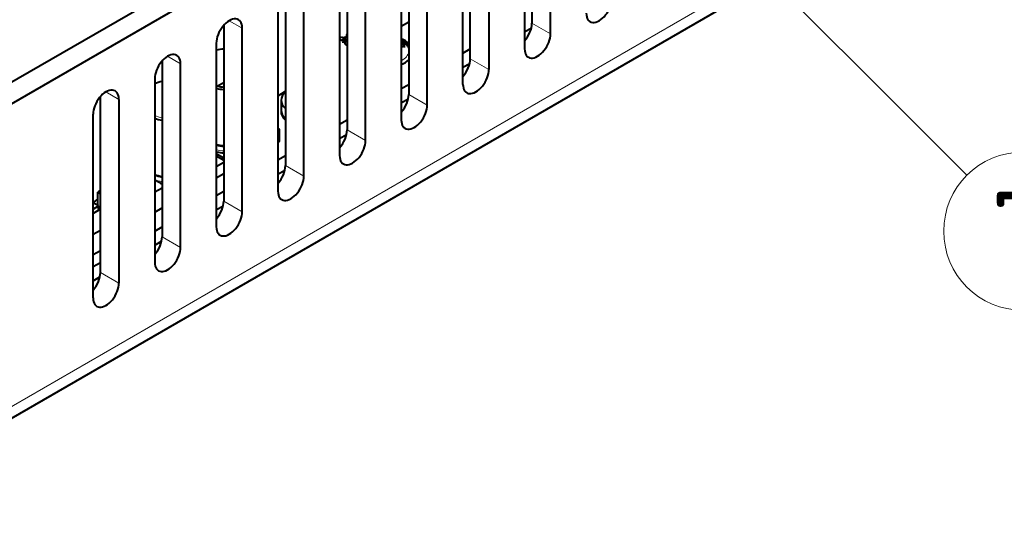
# Model space of a CAD drawing. Header units: millimetres. Extents: x 1 to 594, y -2 to 419.
# Tile 23 of 34: x 474 to 554, y 170 to 211. Entities that reach past the tile are written whole.
import ezdxf
from ezdxf.enums import TextEntityAlignment as Align

# ---------------------------------------------------------------- set-up
doc = ezdxf.new("R2010")
doc.units = ezdxf.units.MM
for name, color, linetype in [('Default', 7, 'Continuous'), ('DSS00001.01_REV.', 7, 'Continuous'), ('LITEMOD_INGOMBRO', 7, 'Continuous'), ('ME001043.02_REV.', 7, 'Continuous'), ('VI000057', 7, 'Continuous')]:
    doc.layers.add(name, color=color, linetype=linetype)
doc.styles.add('SEACAD_Solid_Edge_ISOI', font='seisoi.ttf')

# ---------------------------------------------------------------- blocks, each defined once
blk = doc.blocks.new('SEANNOT_GROUP')
at = {"layer": 'Default', "linetype": 'Continuous', "lineweight": 18}
blk.add_hatch(color=7, dxfattribs=at).paths.add_polyline_path([(535.545, 214.851), (530.306, 218.593), (534.048, 213.354)])
at = {"layer": 'Default', "color": 7, "linetype": 'Continuous', "lineweight": 18}
blk.add_lwpolyline([(550.536, 198.363), (530.306, 218.593)], dxfattribs=at)
blk.add_circle((555.026, 193.872), 6.35, dxfattribs=at)
at = {"layer": 'Default', "color": 7, "linetype": 'Continuous', "lineweight": 5, "style": 'SEACAD_Solid_Edge_ISOI'}
blk.add_text('7', height=6.35, dxfattribs=at).set_placement((552.501, 197.047), align=Align.TOP_LEFT)
blk = doc.blocks.new('SE1')
at = {"layer": 'DSS00001.01_REV.', "color": 7, "linetype": 'Continuous', "lineweight": 13}
for centre, major_axis, start_param, end_param in [((503.827, 208.339), (1.89, 0), 0.064343, 0.818029), ((503.827, 208.339), (1.89, 0), 5.465156, 6.218842), ((503.827, 208.167), (-2.1, 0), -3.660705, -3.596873)]:
    blk.add_ellipse(centre, major_axis=major_axis, ratio=0.57735, start_param=start_param, end_param=end_param, dxfattribs=at)
at = {"layer": 'DSS00001.01_REV.', "color": 7, "linetype": 'Continuous', "lineweight": 40}
blk.add_open_spline([(505.713, 208.748), (505.713, 208.748), (505.635, 208.846), (505.462, 209.009), (505.237, 209.142), (505.125, 209.196)], degree=3, knots=[0.2368339, 0.2368339, 0.2368339, 0.2368339, 0.2371864, 0.3668409, 0.4769269, 0.4769269, 0.4769269, 0.4769269], dxfattribs=at)
at = {"layer": 'LITEMOD_INGOMBRO', "color": 7, "linetype": 'Continuous', "lineweight": 40}
for p, q in [((505.119, 210.327), (505.713, 210.67)), ((500.763, 209.504), (500.603, 209.411)), ((500.71, 209.66), (500.763, 209.691)), ((500.763, 209.638), (500.71, 209.66)), ((500.71, 209.66), (500.724, 209.539)), ((515.019, 209.883), (515.569, 210.201)), ((500.17, 209.348), (500.329, 209.44)), ((500.354, 209.184), (500.17, 209.261)), ((500.487, 209.374), (500.329, 209.44)), ((500.354, 209.184), (500.44, 209.234)), ((500.475, 209.347), (500.435, 209.217)), ((500.529, 209.129), (500.545, 209.18)), ((500.558, 209.364), (500.543, 209.315)), ((500.543, 209.315), (500.543, 209.186)), ((500.763, 209.187), (500.543, 209.315)), ((500.543, 209.186), (500.763, 209.059)), ((500.638, 208.877), (500.543, 209.186)), ((500.682, 208.829), (500.763, 208.782)), ((500.723, 209.489), (500.72, 209.479)), ((505.27, 208.934), (505.119, 209.021)), ((505.119, 208.647), (505.345, 208.777)), ((505.221, 208.906), (505.27, 208.934)), ((505.345, 208.834), (505.221, 208.906)), ((505.345, 208.777), (505.345, 208.606)), ((510.069, 208.169), (510.663, 208.512)), ((510.069, 207.026), (510.62, 207.344)), ((490.864, 205.789), (490.372, 205.505)), ((505.119, 205.312), (505.713, 205.654)), ((490.373, 205.505), (490.372, 205.505)), ((505.119, 204.168), (505.67, 204.486)), ((500.17, 202.454), (500.763, 202.797)), ((495.323, 202.049), (495.22, 202.109)), ((495.22, 201.932), (495.323, 201.992)), ((495.344, 201.106), (495.344, 202.021)), ((500.17, 201.311), (500.721, 201.629)), ((495.22, 201.018), (495.323, 201.077)), ((490.307, 200.24), (490.27, 200.218)), ((490.27, 200.109), (490.864, 199.766)), ((490.864, 199.543), (490.27, 199.886)), ((490.27, 199.075), (490.864, 199.418)), ((495.22, 199.597), (495.814, 199.94)), ((490.27, 198.161), (490.864, 198.504)), ((495.22, 198.454), (495.771, 198.772)), ((485.914, 197.634), (485.32, 197.977)), ((485.906, 197.699), (485.853, 197.669)), ((480.965, 197.134), (480.747, 197.008)), ((480.747, 195.935), (480.747, 197.008)), ((480.747, 197.008), (480.965, 196.882)), ((485.32, 197.019), (485.914, 197.362)), ((490.27, 196.74), (490.864, 197.083)), ((480.806, 195.901), (480.371, 196.153)), ((480.371, 195.65), (480.806, 195.901)), ((480.965, 195.646), (480.371, 195.303)), ((480.806, 195.555), (480.806, 195.901)), ((485.32, 195.39), (485.914, 195.733)), ((490.27, 195.597), (490.821, 195.915)), ((480.371, 193.618), (480.965, 193.96)), ((485.32, 193.882), (485.914, 194.225)), ((485.32, 192.739), (485.872, 193.058)), ((480.371, 191.989), (480.965, 192.331)), ((480.371, 191.025), (480.965, 191.368)), ((480.371, 189.882), (480.922, 190.2))]:
    blk.add_line(p, q, dxfattribs=at)
at = {"layer": 'LITEMOD_INGOMBRO', "color": 7, "linetype": 'Continuous', "lineweight": 13}
for p, q in [((500.763, 209.245), (500.558, 209.364)), ((500.638, 208.877), (500.763, 208.804)), ((500.763, 209.469), (500.705, 209.435)), ((500.705, 209.435), (500.763, 209.401)), ((495.323, 201.992), (495.323, 201.077))]:
    blk.add_line(p, q, dxfattribs=at)
at = {"layer": 'LITEMOD_INGOMBRO', "color": 7, "linetype": 'Continuous', "lineweight": 40}
for centre, major_axis, ratio, start_param, end_param in [((500.912, 209.313), (0.14, -0.243), 0.577277, 3.205712, 3.629491), ((500.34, 209.305), (-0.07, 0.121), 0.577277, 2.495885, 3.629491), ((500.34, 209.305), (-0.14, 0.243), 0.577277, 2.495885, 3.629491), ((500.665, 209.17), (0.14, -0.243), 0.577277, 2.598511, 3.629491), ((503.827, 208.281), (2.205, 0), 0.57735, 0.544535, 0.94469), ((505.295, 208.806), (-0.07, 0), 0.57735, 2.356067, 3.926863), ((491.172, 206.969), (2.66, 0), 0.57735, 1.686938, 1.916839), ((503.827, 208.281), (2.205, 0), 0.57735, 5.338495, 5.73865), ((486.771, 204.429), (2.66, 0), 0.57735, 1.898869, 2.147801), ((491.172, 206.855), (2.8, 0), 0.57735, 4.384317, 4.602079), ((491.172, 206.969), (-2.66, 0), 0.57735, 1.265217, 1.454655), ((491.172, 206.97), (-2.66, 0), 0.57735, 1.265217, 1.454655), ((487.584, 209.196), (10.85, 0), 0.57735, -0.785526, -0.70983), ((486.771, 204.315), (2.8, 0), 0.57735, 4.167597, 4.401286), ((495.274, 202.021), (-0.07, 0), 0.57735, 2.356067, 3.926863), ((491.172, 202.347), (-2.8, 0), 0.57735, 1.242724, 1.460486), ((495.274, 201.106), (-0.07, 0), 0.57735, 2.356067, 3.141593), ((491.172, 202.241), (-2.711, 0), 0.57735, 1.231516, 1.456845), ((491.165, 201.478), (2.31, 0), 0.57735, 4.331777, 4.58157), ((486.771, 199.807), (-2.8, 0), 0.57735, 1.026004, 1.259694), ((486.771, 199.7), (-2.711, 0), 0.57735, 1.005967, 1.249108), ((486.771, 199.221), (-2.8, 0), 0.57735, 1.211011, 1.24898), ((472.244, 200.342), (10.85, 0), 0.57735, -0.724273, -0.670291)]:
    blk.add_ellipse(centre, major_axis=major_axis, ratio=ratio, start_param=start_param, end_param=end_param, dxfattribs=at)
at = {"layer": 'LITEMOD_INGOMBRO', "color": 7, "linetype": 'Continuous', "lineweight": 13}
for centre, major_axis, start_param, end_param in [((491.172, 206.969), (2.66, 0), 4.366346, 4.406809), ((486.771, 204.429), (2.66, 0), 4.135384, 4.384316), ((491.172, 201.868), (2.711, 0), 4.373109, 4.598438), ((486.771, 199.328), (2.711, 0), 4.147559, 4.390701)]:
    blk.add_ellipse(centre, major_axis=major_axis, ratio=0.57735, start_param=start_param, end_param=end_param, dxfattribs=at)
at = {"layer": 'LITEMOD_INGOMBRO', "color": 7, "linetype": 'Continuous', "lineweight": 40}
for points, weights in [([(500.558, 209.364), (500.571, 209.407), (500.629, 209.435), (500.705, 209.435)], [1, 0.84400126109, 0.84400126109, 1]), ([(500.638, 208.877), (500.643, 208.859), (500.658, 208.842), (500.682, 208.829)], [1, 0.928142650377, 0.889373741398, 0.883693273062])]:
    blk.add_rational_spline(points, weights, degree=3, dxfattribs=at)
at = {"layer": 'ME001043.02_REV.', "color": 7, "linetype": 'Continuous', "lineweight": 40}
for p, q in [((571.557, 262.244), (372.629, 147.392)), ((573.042, 261.386), (374.114, 146.535)), ((372.049, 120.105), (573.947, 236.671)), ((515.613, 224.684), (515.613, 210.569)), ((517.098, 209.711), (517.098, 224.457)), ((515.019, 223.257), (515.019, 208.511)), ((510.663, 207.711), (510.663, 221.827)), ((512.148, 221.6), (512.148, 206.854)), ((510.069, 205.653), (510.069, 220.399)), ((505.713, 218.969), (505.713, 204.853)), ((507.198, 203.996), (507.198, 218.742)), ((505.119, 217.542), (505.119, 202.796)), ((500.763, 216.111), (500.763, 201.996)), ((502.248, 201.138), (502.248, 215.884)), ((500.17, 214.684), (500.17, 199.938)), ((495.814, 213.254), (495.814, 199.138)), ((497.299, 198.28), (497.299, 213.026)), ((495.22, 211.826), (495.22, 197.08)), ((490.864, 210.396), (490.864, 196.28)), ((492.349, 195.423), (492.349, 210.169)), ((490.27, 208.968), (490.27, 194.222)), ((485.914, 207.538), (485.914, 193.422)), ((487.399, 192.565), (487.399, 207.311)), ((485.32, 206.111), (485.32, 191.365)), ((480.965, 190.565), (480.965, 204.68)), ((482.449, 204.453), (482.449, 189.707)), ((480.371, 188.507), (480.371, 203.253))]:
    blk.add_line(p, q, dxfattribs=at)
at = {"layer": 'ME001043.02_REV.', "color": 7, "linetype": 'Continuous', "lineweight": 13}
for p, q in [((574.527, 237.953), (372.629, 121.387)), ((491.309, 210.769), (492.349, 210.169)), ((515.613, 210.569), (517.098, 209.711)), ((486.36, 207.911), (487.399, 207.311)), ((510.663, 207.711), (512.148, 206.854)), ((481.41, 205.053), (482.449, 204.453)), ((505.713, 204.853), (507.198, 203.996)), ((500.763, 201.996), (502.248, 201.138)), ((495.814, 199.138), (497.299, 198.28)), ((490.864, 196.28), (492.349, 195.423)), ((485.914, 193.422), (487.399, 192.565)), ((480.965, 190.565), (482.449, 189.707))]:
    blk.add_line(p, q, dxfattribs=at)
at = {"layer": 'ME001043.02_REV.', "color": 7, "linetype": 'Continuous', "lineweight": 40}
for centre, major_axis, start_param in [((521.008, 211.969), (0.735, 1.273), 2.356194), ((491.309, 209.569), (-0.735, -1.273), 2.356194), ((514.573, 209.969), (0.735, 1.273), 4.369902), ((516.058, 209.111), (0.735, 1.273), 2.356194), ((486.36, 206.711), (-0.735, -1.273), 2.356194), ((509.624, 207.111), (0.735, 1.273), 4.369902), ((511.108, 206.254), (0.735, 1.273), 2.356194), ((481.41, 203.853), (-0.735, -1.273), 2.356194), ((504.674, 204.253), (0.735, 1.273), 4.369902), ((506.159, 203.396), (0.735, 1.273), 2.356194), ((499.724, 201.395), (0.735, 1.273), 4.369902), ((501.209, 200.538), (0.735, 1.273), 2.356194), ((494.774, 198.538), (0.735, 1.273), 4.369902), ((496.259, 197.68), (0.735, 1.273), 2.356194), ((489.825, 195.68), (0.735, 1.273), 4.369902), ((491.309, 194.823), (0.735, 1.273), 2.356194), ((484.875, 192.822), (0.735, 1.273), 4.369902), ((486.36, 191.965), (0.735, 1.273), 2.356194), ((479.925, 189.964), (0.735, 1.273), 4.369902), ((481.41, 189.107), (0.735, 1.273), 2.356194)]:
    blk.add_ellipse(centre, major_axis=major_axis, ratio=0.57735, start_param=start_param, end_param=5.497787, dxfattribs=at)
at = {"layer": 'VI000057', "color": 7, "linetype": 'Continuous', "lineweight": 40}
blk.add_line((495.477, 204.376), (495.477, 203.576), dxfattribs=at)
for centre, start_param in [((497.577, 204.376), 2.567435), ((497.577, 203.433), 3.082633), ((497.577, 203.576), 3.141593)]:
    blk.add_ellipse(centre, major_axis=(2.1, 0), ratio=0.57735, start_param=start_param, end_param=3.71575, dxfattribs=at)

msp = doc.modelspace()

# ---------------------------------------------------------------- block references
at = {"layer": 'Default'}
for name in ['SE1', 'SEANNOT_GROUP']:
    msp.add_blockref(name, (0, 0), dxfattribs=at)

doc.saveas('drawing.dxf')
